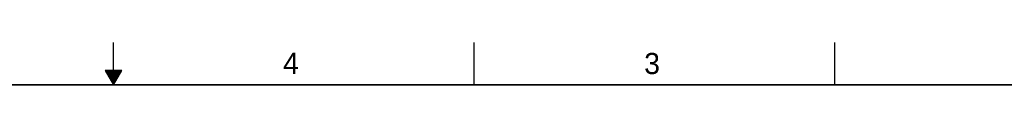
# Model space of a CAD drawing. Header units: inches. Extents: x 0 to 34, y 0 to 22.
# Tile 35 of 36: x 15.9 to 27.5, y 21.5 to 22. Entities that reach past the tile are written whole.
import ezdxf

# ---------------------------------------------------------------- set-up
doc = ezdxf.new("R2010")
doc.units = ezdxf.units.IN
doc.header["$LTSCALE"] = 1.87
doc.header["$MEASUREMENT"] = 0
doc.layers.get('0').update_dxf_attribs({"linetype": 'CONTINUOUS'})
doc.styles.add('TEXTSTYLE_2', font='txt')

msp = doc.modelspace()

# ---------------------------------------------------------------- linework, layer by layer
at = {"color": 2, "linetype": 'CONTINUOUS'}
for p, q in [((17, 21.5), (17, 22)), ((21.25, 22), (21.25, 21.5)), ((25.5, 22), (25.5, 21.5)), ((16.902, 21.67), (17, 21.5)), ((17.098, 21.67), (16.902, 21.67)), ((16.908, 21.66), (17.092, 21.66)), ((16.913, 21.65), (17.087, 21.65)), ((16.919, 21.64), (17.081, 21.64)), ((16.925, 21.63), (17.075, 21.63)), ((16.931, 21.62), (17.069, 21.62)), ((16.937, 21.61), (17.064, 21.61)), ((16.942, 21.6), (17.058, 21.6)), ((17, 21.5), (17.098, 21.67)), ((16.948, 21.59), (17.052, 21.59)), ((16.954, 21.58), (17.046, 21.58)), ((16.96, 21.57), (17.04, 21.57)), ((16.965, 21.56), (17.035, 21.56)), ((16.971, 21.55), (17.029, 21.55)), ((16.977, 21.54), (17.023, 21.54)), ((16.983, 21.53), (17.017, 21.53)), ((16.988, 21.52), (17.012, 21.52)), ((16.994, 21.51), (17.006, 21.51))]:
    msp.add_line(p, q, dxfattribs=at)
at = {"color": 7, "linetype": 'CONTINUOUS', "const_width": 0.02}
msp.add_lwpolyline([(33.5, 21.5), (0.5, 21.5)], dxfattribs=at)

# ---------------------------------------------------------------- texts
at = {"color": 2, "linetype": 'CONTINUOUS', "char_height": 0.25, "width": 0.25, "attachment_point": 1, "line_spacing_factor": 0.9, "style": 'TEXTSTYLE_2'}
for s, insert in [('4', (18.998, 21.878)), ('3', (23.257, 21.876))]:
    msp.add_mtext(s, dxfattribs=dict(at, insert=insert))

doc.saveas('drawing.dxf')
